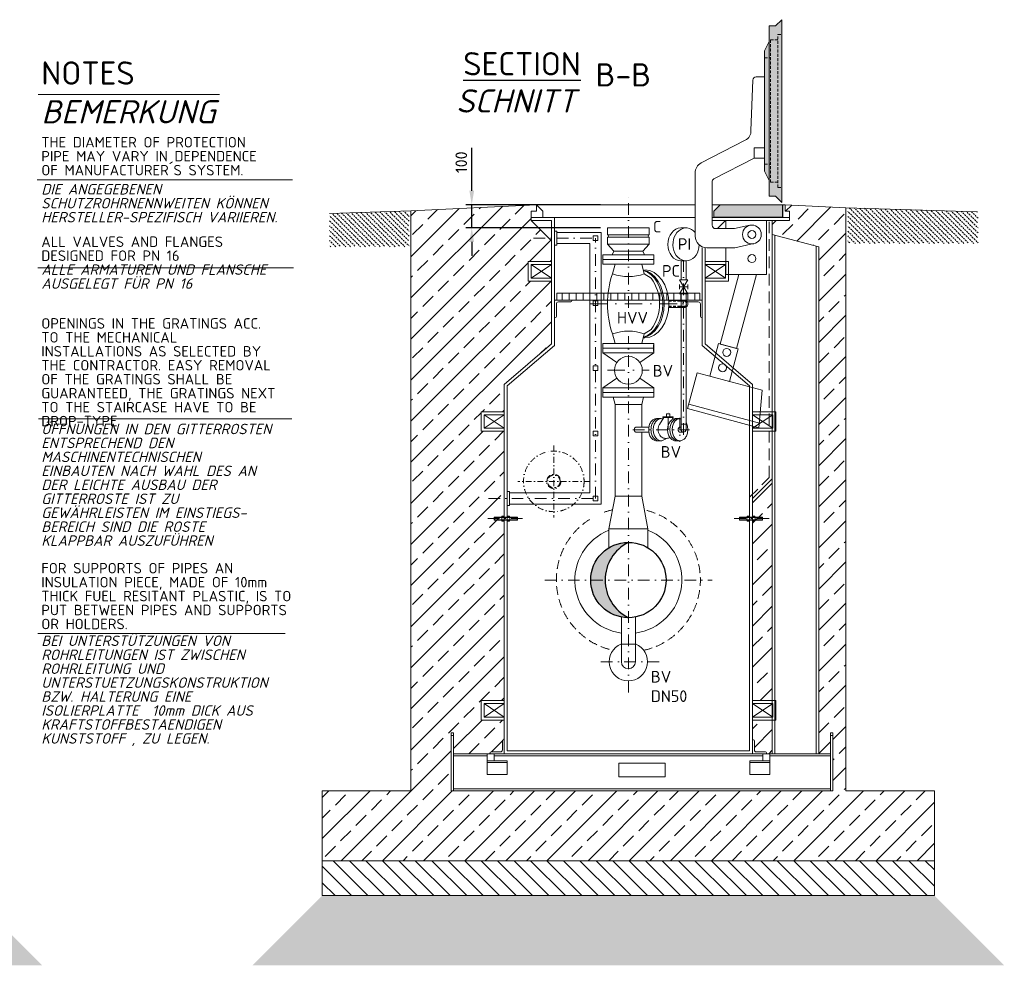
# Model space of a CAD drawing. Header units: millimetres. Extents: x -56583 to 53689, y -12797 to -109.
# Tile 13 of 14: x 36139 to 40371, y -9316 to -5250. Entities that reach past the tile are written whole.
import ezdxf

# ---------------------------------------------------------------- set-up
doc = ezdxf.new("R2010")
doc.units = ezdxf.units.MM
for name, pattern in [('HIDDEN', [0.375, 0.25, -0.125]), ('STRICHPUNKT2', [0.5, 0.25, -0.125, 0, -0.125]), ('VERDECKT2', [0.1875, 0.125, -0.0625])]:
    doc.linetypes.add(name, pattern=pattern)
for name, color, linetype, lineweight in [('Legende', 7, 'Continuous', 18), ('P------T7', 7, 'Continuous', 18), ('P-BS----Bem', 7, 'Continuous', 18), ('P-DERDUNG', 7, 'Continuous', 18), ('P-MS020', 7, 'Continuous', 30), ('P-MS025', 7, 'Continuous', 30), ('P-MS100', 7, 'Continuous', 35), ('P-MS250', 190, 'Continuous', 35), ('P-SSLEIX', 7, 'STRICHPUNKT2', 18)]:
    doc.layers.add(name, color=color, linetype=linetype, lineweight=lineweight)
doc.styles.get("Standard").update_dxf_attribs({"font": 'isocpeur.ttf'})
doc.dimstyles.new('Kopie von ISO-25', dxfattribs={"dimscale": 20, "dimtxt": 2.5, "dimasz": 3, "dimexe": 1.25, "dimexo": 0.625, "dimgap": 1, "dimtad": 1, "dimtxsty": 'Standard', "dimcen": 2.5, "dimadec": 0, "dimazin": 0, "dimtfac": 1, "dimtmove": 0, "dimatfit": 1, "dimfxl": 0, "dimarcsym": 0})
pattern_1 = [(45, (39331.08, -7814.95), (-88.388, 88.388), []), (45, (39419.47, -7814.95), (-88.388, 88.388), [62.5, -31.25])]

# ---------------------------------------------------------------- blocks, each defined once
blk = doc.blocks.new('*D12')
at = {"layer": 'Defpoints', "color": 0, "transparency": 16777216}
for p in [(38081.9, -6045.3), (38755.1, -6045.3), (38755.1, -6145.3)]:
    blk.add_point(p, dxfattribs=at)
at = {"layer": 'P-BS----Bem', "color": 0, "lineweight": -2, "transparency": 16777216}
for p, q in [((38081.9, -5985.3), (38081.9, -5800.3)), ((38635.1, -6045.3), (38056.9, -6045.3)), ((38081.9, -6145.3), (38081.9, -6045.3)), ((38635.1, -6145.3), (38056.9, -6145.3)), ((38081.9, -6205.3), (38081.9, -6265.3))]:
    blk.add_line(p, q, dxfattribs=at)
at = {"layer": 'P-BS----Bem', "color": 0, "transparency": 16777216}
for points in [[(38071.9, -5985.3), (38091.9, -5985.3), (38081.9, -6045.3)], [(38071.9, -6205.3), (38091.9, -6205.3), (38081.9, -6145.3)]]:
    blk.add_solid(points, dxfattribs=at)
at = {"layer": 'P-BS----Bem', "color": 0, "transparency": 16777216, "insert": (38036.9, -5862.8), "char_height": 50, "attachment_point": 5, "rotation": 90}
blk.add_mtext('100', dxfattribs=at)

msp = doc.modelspace()

# ---------------------------------------------------------------- hatches: boundary and pattern name
at = {"lineweight": 0}
h = msp.add_hatch(color=253, dxfattribs=at)
h.dxf.hatch_style = 1
h.paths.add_polyline_path([(39414.091, -5249.578), (39387.591, -5276.078), (39360.091, -5276.078), (39360.091, -6008.863), (39387.591, -6008.863), (39414.091, -6035.363)])
h = msp.add_hatch(color=253, dxfattribs=at)
h.dxf.hatch_style = 1
h.paths.add_polyline_path([(39360.091, -5343.97), (39340.091, -5383.97), (39340.091, -5900.97), (39360.091, -5940.97)])
at = {"lineweight": 9}
h = msp.add_hatch(dxfattribs=at)
h.set_pattern_fill('ANSI33', color=256, scale=500)
h.set_pattern_definition([(45, (38755.08, -7455.76), (-88.388, 88.388), []), (45, (38843.47, -7455.76), (-88.388, 88.388), [62.5, -31.25])])
h.paths.add_polyline_path([(38221.577, -7019.661), (38121.777, -7019.661), (38121.777, -6935.761), (38221.577, -6935.761), (38221.577, -6818.282), (38424.577, -6644.282), (38424.577, -6373.761), (38324.777, -6373.761), (38324.777, -6289.861), (38424.577, -6289.861), (38424.577, -6200.061), (38337.777, -6113.261), (38337.777, -6100.261), (38337.777, -6072.761), (38360.185, -6072.761), (38360.185, -6045.261), (37820.277, -6072.261), (37820.277, -8566.261), (37439.277, -8566.261), (37439.277, -8866.261), (40070.877, -8866.261), (40070.877, -8566.261), (39689.877, -8566.261), (39689.877, -6058.339), (39428.377, -6045.261), (39428.377, -6072.761), (39447.377, -6072.761), (39447.377, -6100.261), (39447.377, -6113.261), (39373.577, -6113.261), (39373.577, -6173.261), (39573.577, -6226.851), (39573.577, -8406.261), (39623.577, -8406.261), (39623.577, -8316.261), (39633.577, -8316.261), (39633.577, -8566.261), (39623.577, -8566.261), (38003.577, -8566.261), (37993.577, -8566.261), (37993.577, -8316.261), (38003.577, -8316.261), (38003.577, -8406.261), (38161.577, -8406.261), (38161.577, -8402.261, -0.41421356), (38165.577, -8398.261), (38205.577, -8398.261, 0.41421356), (38213.577, -8390.261), (38213.577, -8350.261, -0.41421356), (38217.577, -8346.261), (38221.577, -8346.261), (38221.577, -8261.561), (38121.777, -8261.561), (38121.777, -8177.661), (38221.577, -8177.661), (38221.577, -7300.673), (38210.804, -7300.673), (38210.804, -7296.261), (38178.077, -7296.261), (38178.077, -7284.261), (38210.804, -7284.261), (38210.804, -7279.849), (38221.577, -7279.849)])
at = {"lineweight": 0}
h = msp.add_hatch(color=253, dxfattribs=at)
h.dxf.hatch_style = 1
h.paths.add_polyline_path([(39417.377, -6099.261), (39122.469, -6099.261), (39122.469, -6072.761), (39149.969, -6045.261), (39417.377, -6045.261)])
at = {"lineweight": 13}
h = msp.add_hatch(dxfattribs=at)
h.set_pattern_fill('BETON_UNBEWEHRT', color=256, scale=60, angle=90, pattern_type=2)
h.set_pattern_definition([(135, (40974.006, -6138.745), (-10.6066, -10.6066), [7.5, -3.75])])
h.paths.add_polyline_path([(37470.578, -6083.235), (37470.578, -6226.19), (37812.277, -6226.19), (37812.277, -6072.512)])
h = msp.add_hatch(dxfattribs=at)
h.set_pattern_fill('BETON_UNBEWEHRT', color=256, scale=60, angle=90, pattern_type=2)
h.set_pattern_definition([(135, (40110.006, -6124.822), (-10.6066, -10.6066), [7.5, -3.75])])
h.paths.add_polyline_path([(40257.877, -6086.267), (40256.277, -6086.267), (40256.277, -6076.112), (39697.877, -6058.59), (39697.877, -6212.267), (40257.877, -6212.267), (40257.877, -6131.267)])
at = {"lineweight": 9}
h = msp.add_hatch(dxfattribs=at)
h.set_pattern_fill('ANSI33', color=256, scale=500)
h.set_pattern_definition(pattern_1)
h.paths.add_polyline_path([(39373.577, -7223.646), (39288.577, -7308.646), (39288.577, -8177.661), (39373.577, -8177.661)])
h = msp.add_hatch(color=256)
h.dxf.hatch_style = 1
h.paths.add_polyline_path([(38755.077, -7497.311, 0.41421356), (38593.127, -7659.261), (38654.955, -7659.261, -0.28415541)])
h = msp.add_hatch(color=256)
h.dxf.hatch_style = 1
h.paths.add_polyline_path([(38654.955, -7659.261), (38593.127, -7659.261, 0.41421356), (38755.077, -7821.211, -0.28415541)])
h = msp.add_hatch(dxfattribs=at)
h.set_pattern_fill('ANSI33', color=256, scale=500)
h.set_pattern_definition(pattern_1)
h.paths.add_polyline_path([(39373.577, -8261.561), (39288.577, -8261.561), (39288.577, -8346.261), (39292.577, -8346.261, -0.41421356), (39296.577, -8350.261), (39296.577, -8390.261, 0.41421356), (39304.577, -8398.261), (39344.577, -8398.261, -0.41421356), (39348.577, -8402.261), (39348.577, -8406.261), (39373.577, -8406.261)])
h = msp.add_hatch(dxfattribs=at)
h.set_pattern_fill('ANSI31', color=256, scale=400, angle=90)
h.set_pattern_definition([(135, (39187.077, -8941.26), (-35.3553, -35.3553), [])])
h.paths.add_polyline_path([(37439.277, -8866.261), (40070.877, -8866.261), (40070.877, -9016.261), (37439.277, -9016.261)])
h = msp.add_hatch(dxfattribs=at)
h.set_pattern_fill('GRAVEL', color=256, scale=50)
h.set_pattern_definition([(228.01279, (34224.1095, -9116.2613), (-400, -450), [6.7268, -665.9544]), (184.96974, (34219.6095, -9121.2613), (600, 50), [11.5434, -1142.7962]), (132.51045, (34208.1095, -9122.2613), (500, -550), [8.1394, -805.8016]), (267.27369, (34188.6095, -9134.7613), (50, 1000), [10.5119, -1040.6779]), (292.83365, (34188.1095, -9145.2613), (-250, 600), [10.30775, -1020.46866]), (357.27369, (34192.1095, -9154.7613), (-1000, 50), [10.5119, -1040.6779]), (37.69424, (34202.6095, -9155.2613), (-650, -500), [13.90145, -1376.2424]), (72.25533, (34213.6095, -9146.7613), (350, 1100), [13.1244, -1299.3161]), (121.42957, (34217.6095, -9134.2613), (-400, 650), [10.5475, -1044.20366]), (175.23636, (34212.1095, -9125.2613), (550, -50), [12.0416, -590.0381]), (222.39744, (34200.1095, -9124.2613), (-600, -550), [15.5724, -1541.66875]), (138.81407, (34238.1095, -9135.2613), (-350, 300), [5.31505, -526.1922]), (171.46923, (34234.1095, -9131.7613), (650, -100), [10.11185, -1001.0756]), (225, (34224.11, -9130.26), (-6e-15, -50), [7.071, -63.6396]), (203.1986, (34220.6095, -9124.261), (250, 100), [3.8079, -376.9808]), (291.8014, (34217.1095, -9125.761), (-50, 150), [5.3851, -263.8731]), (30.96376, (34219.1095, -9130.761), (150, 100), [8.7464, -282.8011]), (161.56505, (34226.61, -9126.261), (100, -50), [6.3245, -151.7893]), (16.38954, (34188.1095, -9125.7613), (500, 150), [8.86, -877.14226]), (70.34618, (34196.6095, -9123.2613), (-200, -550), [7.43305, -735.8704]), (293.1986, (34226.6095, -9116.261), (-100, 250), [7.6158, -373.1729]), (343.61046, (34229.6095, -9123.2613), (-500, 150), [8.86, -877.14226]), (339.44395, (34188.1095, -9156.761), (-250, 100), [8.544, -418.6562]), (294.77514, (34196.1095, -9159.7613), (-250, 550), [7.1589, -708.73215]), (66.8014, (34227.1095, -9166.261), (100, 250), [7.6158, -373.1729]), (17.35402, (34230.1095, -9159.2613), (-650, -200), [8.38155, -829.7712]), (69.44395, (34202.6095, -9166.261), (-100, -250), [4.272, -422.9282]), (101.30993, (34224.11, -9166.261), (-50, 200), [2.5495, -252.4015]), (165.96376, (34223.61, -9163.761), (150, -50), [10.3078, -195.8475]), (186.009, (34213.6095, -9161.2613), (500, 50), [9.5525, -945.69616]), (303.6901, (34219.11, -9135.261), (-50, 100), [7.2111, -173.0665]), (353.15723, (34223.1095, -9141.2613), (850, -100), [12.5897, -1246.3781]), (60.9454, (34235.6095, -9142.7613), (-200, -350), [5.1478, -509.6337]), (90, (34238.11, -9138.26), (-50, 50), [3, -47]), (120.25644, (34212.6095, -9159.7613), (200, -350), [6.9462, -687.676]), (48.01279, (34209.1095, -9153.7613), (400, 450), [13.4536, -659.2276]), (0, (34218.11, -9143.76), (50, 50), [13, -37]), (325.30485, (34231.1095, -9143.7613), (500, -350), [7.9057, -782.6637]), (254.0546, (34237.6095, -9148.261), (-50, -200), [7.2801, -356.7254]), (207.64598, (34235.6095, -9155.2613), (-950, -500), [11.85325, -1173.4737]), (175.42608, (34225.1095, -9160.7613), (-650, 50), [12.53995, -1241.4537])])
h.paths.add_polyline_path([(35935.91, -9016.261), (32440.31, -9016.261), (32140.31, -9316.261), (36235.91, -9316.261)])
h = msp.add_hatch(dxfattribs=at)
h.set_pattern_fill('GRAVEL', color=256, scale=50)
h.set_pattern_definition([(228.0128, (38791.077, -9116.2613), (-400, -450), [6.7268, -665.9544]), (184.96974, (38786.577, -9121.2613), (600, 50), [11.5434, -1142.7962]), (132.51045, (38775.077, -9122.2613), (500, -550), [8.1394, -805.8016]), (267.27369, (38755.577, -9134.7613), (50, 1000), [10.5119, -1040.6779]), (292.83365, (38755.077, -9145.2613), (-250, 600), [10.30775, -1020.4687]), (357.27369, (38759.077, -9154.7613), (-1000, 50), [10.5119, -1040.6779]), (37.69424, (38769.5771, -9155.2613), (-650, -500), [13.90145, -1376.2424]), (72.25533, (38780.5771, -9146.7613), (350, 1100), [13.1244, -1299.3161]), (121.42957, (38784.577, -9134.2613), (-400, 650), [10.5475, -1044.2037]), (175.23636, (38779.077, -9125.2613), (550, -50), [12.0416, -590.0381]), (222.39744, (38767.0771, -9124.2613), (-600, -550), [15.5724, -1541.66875]), (138.81407, (38805.077, -9135.2613), (-350, 300), [5.315, -526.1922]), (171.46923, (38801.077, -9131.7613), (650, -100), [10.11185, -1001.0756]), (225, (38791.077, -9130.26), (-6e-15, -50), [7.071, -63.6396]), (203.1986, (38787.577, -9124.261), (250, 100), [3.8079, -376.9808]), (291.8014, (38784.077, -9125.761), (-50, 150), [5.3851, -263.8731]), (30.96376, (38786.077, -9130.761), (150, 100), [8.7464, -282.8011]), (161.565, (38793.577, -9126.261), (100, -50), [6.3245, -151.7893]), (16.38954, (38755.077, -9125.7613), (500, 150), [8.86, -877.1423]), (70.34618, (38763.577, -9123.2613), (-200, -550), [7.433, -735.8704]), (293.1986, (38793.577, -9116.261), (-100, 250), [7.6158, -373.1729]), (343.61046, (38796.577, -9123.2613), (-500, 150), [8.86, -877.1423]), (339.44395, (38755.077, -9156.761), (-250, 100), [8.544, -418.6562]), (294.77514, (38763.077, -9159.7613), (-250, 550), [7.1589, -708.7322]), (66.8014, (38794.077, -9166.261), (100, 250), [7.6158, -373.1729]), (17.35402, (38797.077, -9159.2613), (-650, -200), [8.38155, -829.7712]), (69.44395, (38769.577, -9166.261), (-100, -250), [4.272, -422.9282]), (101.3099, (38791.077, -9166.261), (-50, 200), [2.5495, -252.4015]), (165.96376, (38790.577, -9163.761), (150, -50), [10.3078, -195.8475]), (186.009, (38780.577, -9161.2613), (500, 50), [9.5525, -945.6962]), (303.6901, (38786.077, -9135.261), (-50, 100), [7.2111, -173.0665]), (353.15723, (38790.0771, -9141.2613), (850, -100), [12.5897, -1246.3781]), (60.9454, (38802.577, -9142.7613), (-200, -350), [5.1478, -509.6337]), (90, (38805.077, -9138.26), (-50, 50), [3, -47]), (120.25644, (38779.577, -9159.7613), (200, -350), [6.9462, -687.676]), (48.0128, (38776.077, -9153.7613), (400, 450), [13.4536, -659.2276]), (0, (38785.077, -9143.76), (50, 50), [13, -37]), (325.30485, (38798.077, -9143.7613), (500, -350), [7.9057, -782.6637]), (254.0546, (38804.577, -9148.261), (-50, -200), [7.2801, -356.7254]), (207.64598, (38802.5771, -9155.2613), (-950, -500), [11.85325, -1173.4737]), (175.42608, (38792.0771, -9160.7613), (-650, 50), [12.53995, -1241.4537])])
h.paths.add_polyline_path([(40070.877, -9016.261), (37439.277, -9016.261), (37139.277, -9316.261), (40370.877, -9316.261)])

# ---------------------------------------------------------------- linework, layer by layer
at = {"color": 1, "lineweight": 0}
msp.add_line((39359.091, -5324.97), (39360.091, -5324.97), dxfattribs=at)
at = {"linetype": 'HIDDEN', "lineweight": 0, "ltscale": 50}
for p, q in [((39397.781, -5971.51), (39397.781, -5313.43)), ((39397.781, -5313.43), (39414.091, -5313.43)), ((39365.791, -5948.66), (39365.791, -5336.28)), ((39365.791, -5336.28), (39397.781, -5336.28)), ((39340.091, -5413.97), (39365.791, -5413.97)), ((39340.091, -5870.97), (39365.791, -5870.97)), ((39365.791, -5948.66), (39397.781, -5948.66)), ((39397.781, -5971.51), (39414.091, -5971.51))]:
    msp.add_line(p, q, dxfattribs=at)
at = {"lineweight": 0}
for p, q in [((39360.091, -5343.97), (39360.091, -5940.97)), ((38360.185, -6045.261), (37820.277, -6072.261)), ((38360.185, -6045.261), (38387.685, -6072.761)), ((38360.185, -6045.261), (38360.185, -6072.761)), ((38360.185, -6045.261), (39042.341, -6045.261)), ((39115.23, -6045.261), (39149.969, -6045.261)), ((39418.377, -6045.261), (39418.377, -6100.261)), ((39418.377, -6045.261), (39428.377, -6045.261)), ((39428.377, -6045.261), (39428.377, -6072.761)), ((39428.377, -6045.261), (39689.877, -6058.339)), ((37470.578, -6083.235), (37820.277, -6072.261)), ((37820.277, -6072.261), (37820.277, -8566.261)), ((38360.185, -6072.761), (38337.777, -6072.761)), ((38337.777, -6072.761), (38337.777, -6100.261)), ((38387.685, -6072.761), (38387.685, -6100.261)), ((39428.377, -6072.761), (39447.377, -6072.761)), ((39447.377, -6072.761), (39447.377, -6100.261)), ((39689.877, -6058.339), (39689.877, -8566.261)), ((40256.277, -6076.112), (39689.877, -6058.339)), ((38337.777, -6113.261), (38337.777, -6100.261)), ((38337.777, -6100.261), (38437.577, -6100.261)), ((38424.577, -6113.261), (38337.777, -6113.261)), ((38337.777, -6113.261), (38424.577, -6200.061)), ((38424.577, -6644.282), (38424.577, -6113.261)), ((38437.577, -6100.261), (39042.341, -6100.261)), ((38437.577, -6650.261), (38437.577, -6100.261)), ((39447.377, -6100.261), (39115.23, -6100.261)), ((39115.23, -6113.261), (39447.377, -6113.261)), ((39373.577, -7223.646), (39373.577, -6113.261)), ((39447.377, -6113.261), (39447.377, -6100.261)), ((38447.577, -6164.436), (38637.577, -6164.436)), ((38637.577, -7332.736), (38637.577, -6164.436)), ((38665.077, -6145.261), (38845.077, -6145.261)), ((38665.077, -6175.261), (38665.077, -6145.261)), ((38665.077, -6175.261), (38845.077, -6175.261)), ((38845.077, -6175.261), (38845.077, -6145.261)), ((38981.206, -6145.16), (39003.115, -6145.16)), ((39384.877, -6176.289), (39384.877, -8406.261)), ((38447.577, -6212.736), (38589.277, -6212.736)), ((38589.277, -6212.736), (38589.277, -7284.436)), ((38665.077, -6185.261), (38845.077, -6185.261)), ((38665.077, -6185.261), (38665.077, -6215.261)), ((38665.077, -6215.261), (38845.077, -6215.261)), ((38845.077, -6215.261), (38845.077, -6185.261)), ((38865.077, -6261.261), (38645.077, -6261.261)), ((38645.077, -6301.261), (38645.077, -6261.261)), ((38692.577, -6245.261), (38817.577, -6245.261)), ((38865.077, -6301.261), (38865.077, -6261.261)), ((39562.277, -8406.261), (39562.277, -6223.823)), ((38337.777, -6360.761), (38424.577, -6302.861)), ((38337.777, -6302.861), (38424.577, -6360.761)), ((38865.077, -6281.261), (38645.077, -6281.261)), ((38865.077, -6301.261), (38645.077, -6301.261)), ((38697.927, -6301.261), (38686.825, -6342.697)), ((38812.227, -6301.261), (38823.33, -6342.697)), ((39003.115, -6286.575), (38981.206, -6286.575)), ((38981.51, -6286.575), (38981.51, -6368.176)), ((39002.81, -6286.575), (39002.81, -6368.176)), ((38853.171, -6361.761), (38823.33, -6342.697)), ((38974.16, -6368.176), (39010.16, -6428.176)), ((38974.16, -6428.176), (39010.16, -6368.176)), ((38974.16, -6368.176), (39010.16, -6368.176)), ((38974.16, -6388.176), (38974.16, -6408.176)), ((39010.16, -6388.176), (39010.16, -6408.176)), ((38470.077, -6455.261), (38470.077, -6425.261)), ((38500.077, -6455.261), (38500.077, -6425.261)), ((38530.077, -6455.261), (38530.077, -6425.261)), ((38560.077, -6455.261), (38560.077, -6425.261)), ((38590.077, -6455.261), (38590.077, -6425.261)), ((38620.077, -6455.261), (38620.077, -6425.261)), ((38650.077, -6455.261), (38650.077, -6425.261)), ((38680.077, -6455.261), (38680.077, -6425.261)), ((38710.077, -6455.261), (38710.077, -6425.261)), ((38740.077, -6455.261), (38740.077, -6425.261)), ((38770.077, -6455.261), (38770.077, -6425.261)), ((38800.077, -6455.261), (38800.077, -6425.261)), ((38830.077, -6455.261), (38830.077, -6425.261)), ((38860.077, -6455.261), (38860.077, -6425.261)), ((38890.077, -6455.261), (38890.077, -6425.261)), ((38920.077, -6455.261), (38920.077, -6425.261)), ((38950.077, -6455.261), (38950.077, -6425.261)), ((38974.16, -6398.176), (39010.16, -6398.176)), ((38974.16, -6428.176), (39010.16, -6428.176)), ((38980.077, -6455.261), (38980.077, -6425.261)), ((38981.51, -6428.176), (38981.51, -7012.852)), ((39002.81, -6428.176), (39002.81, -7012.852)), ((39010.077, -6455.261), (39010.077, -6425.261)), ((39040.077, -6455.261), (39040.077, -6425.261)), ((38999.756, -6456.761), (38928.499, -6456.761)), ((38999.756, -6486.761), (38928.499, -6486.761)), ((38697.927, -6642.261), (38686.825, -6600.825)), ((38812.227, -6642.261), (38823.33, -6600.825)), ((38853.171, -6581.761), (38823.33, -6600.825)), ((38645.077, -6642.261), (38865.077, -6642.261)), ((38645.077, -6642.261), (38645.077, -6647.261)), ((38865.077, -6642.261), (38865.077, -6647.261)), ((38424.577, -6644.282), (38221.577, -6818.282)), ((38437.577, -6650.261), (38234.577, -6824.261)), ((38645.077, -6677.261), (38645.077, -6647.261)), ((38645.077, -6662.261), (38865.077, -6662.261)), ((38645.077, -6682.261), (38645.077, -6677.261)), ((38645.077, -6682.261), (38705.504, -6723.461)), ((38645.077, -6682.261), (38865.077, -6682.261)), ((38804.651, -6723.461), (38865.077, -6682.261)), ((38865.077, -6682.261), (38865.077, -6677.261)), ((38705.504, -6791.061), (38645.077, -6832.261)), ((38865.077, -6832.261), (38804.651, -6791.061)), ((38221.577, -6818.282), (38221.577, -8406.261)), ((38234.577, -6824.261), (38234.577, -8393.261)), ((38645.077, -6832.261), (38865.077, -6832.261)), ((38645.077, -6872.261), (38645.077, -6832.261)), ((38645.077, -6852.261), (38865.077, -6852.261)), ((38865.077, -6872.261), (38865.077, -6832.261)), ((38865.077, -6872.261), (38645.077, -6872.261)), ((38697.927, -6904.261), (38689.353, -6872.261)), ((38812.227, -6904.261), (38820.802, -6872.261)), ((38812.227, -6904.261), (38697.927, -6904.261)), ((39014.431, -6903.036), (39318.094, -6984.402)), ((38134.777, -7006.661), (38221.577, -6948.761)), ((38134.777, -6948.761), (38221.577, -7006.661)), ((38895.734, -6965.342), (38875.935, -6965.342)), ((38895.734, -6965.348), (38875.935, -6965.348)), ((38889.351, -6990.072), (38907.94, -6960.711)), ((38903.781, -6957.197), (38947.606, -6957.197)), ((38903.781, -6957.197), (38903.781, -6960.711)), ((38903.781, -6960.711), (38947.606, -6960.711)), ((38918.548, -6945.25), (38918.548, -6957.197)), ((38932.839, -6945.25), (38918.548, -6945.25)), ((38932.839, -6945.25), (38932.839, -6957.197)), ((38947.64, -6967.335), (38943.446, -6960.711)), ((38947.606, -6957.197), (38947.606, -6960.711)), ((38976.518, -6965.348), (38956.719, -6965.348)), ((38843.198, -7023.464), (38787.49, -7023.45)), ((38843.2, -7002.202), (38788.232, -7002.202)), ((38992.16, -7023.502), (38976.316, -7023.498)), ((38981.51, -7002.202), (38976.518, -7002.202)), ((39002.81, -6989.679), (38981.51, -6989.679)), ((38895.734, -7060.342), (38875.935, -7060.342)), ((38977.052, -7060.342), (38957.253, -7060.342)), ((39288.577, -7308.646), (39373.577, -7223.646)), ((38244.577, -7284.436), (38589.277, -7284.436)), ((39275.577, -8393.261), (39275.577, -7303.261)), ((39288.577, -8406.261), (39288.577, -7308.646)), ((38244.577, -7332.736), (38637.577, -7332.736)), ((38670.927, -7439.261), (38839.227, -7439.261)), ((38670.927, -7439.261), (38670.927, -7520.89)), ((38839.227, -7439.261), (38839.227, -7520.89)), ((38724.927, -7934.761), (38724.927, -7818.38)), ((38785.227, -7934.761), (38785.227, -7818.38)), ((38724.927, -7934.761), (38785.227, -7934.761)), ((38724.927, -8010.761), (38724.927, -7934.761)), ((38785.227, -7934.761), (38785.227, -8010.761)), ((38134.777, -8248.561), (38221.577, -8190.661)), ((38134.777, -8190.661), (38221.577, -8248.561)), ((39288.577, -8248.561), (39375.377, -8190.661)), ((39288.577, -8190.661), (39375.377, -8248.561)), ((37993.577, -8327.761), (38003.577, -8327.761)), ((39623.577, -8327.761), (39633.577, -8327.761)), ((38003.577, -8415.761), (38147.577, -8415.761)), ((38177.577, -8415.761), (39332.577, -8415.761)), ((38221.577, -8406.261), (39288.577, -8406.261)), ((38234.577, -8393.261), (39275.577, -8393.261)), ((39362.577, -8415.761), (39623.577, -8415.761)), ((38147.577, -8444.261), (38233.577, -8444.261)), ((39362.577, -8444.261), (39276.577, -8444.261)), ((37820.277, -8566.261), (37439.277, -8566.261)), ((37439.277, -8566.261), (37439.277, -8866.261)), ((38003.577, -8556.761), (39623.577, -8556.761)), ((39689.877, -8566.261), (40070.877, -8566.261)), ((40070.877, -8566.261), (40070.877, -8866.261)), ((37439.277, -8866.261), (40070.877, -8866.261))]:
    msp.add_line(p, q, dxfattribs=at)
at = {"color": 253, "lineweight": 0}
for p, q in [((39172.377, -6113.261), (39137.504, -6148.134)), ((39072.577, -6230.134), (39072.577, -6650.261)), ((39085.577, -6644.282), (39085.577, -6230.134)), ((39085.577, -6360.761), (39172.377, -6302.861)), ((39085.577, -6302.861), (39172.377, -6360.761)), ((39275.577, -6824.261), (39072.577, -6650.261)), ((39288.577, -6818.282), (39085.577, -6644.282)), ((39275.577, -6824.261), (39275.577, -7303.261)), ((39288.577, -6818.282), (39288.577, -7308.646)), ((39288.577, -7006.661), (39375.377, -6948.761)), ((39288.577, -6948.761), (39375.377, -7006.661))]:
    msp.add_line(p, q, dxfattribs=at)
at = {"linetype": 'HIDDEN', "lineweight": 0, "ltscale": 200}
for p, q in [((39360.577, -7218.261), (39360.577, -6113.261)), ((39275.577, -7303.261), (39360.577, -7218.261))]:
    msp.add_line(p, q, dxfattribs=at)
at = {"color": 3}
msp.add_line((38825.808, -6617.761), (38818.792, -6617.761), dxfattribs=at)
at = {"lineweight": 0}
for points in [[(39387.591, -6008.863), (39360.091, -6008.863), (39360.091, -5940.97), (39340.091, -5900.97), (39340.091, -5383.97), (39360.091, -5343.97), (39360.091, -5276.078), (39387.591, -5276.078), (39414.091, -5249.578), (39414.091, -6035.363)], [(39340.091, -5845.499), (39296.282, -5845.499), (39296.282, -5799.983), (39340.091, -5799.983)], [(39417.377, -6099.261), (39122.469, -6099.261), (39122.469, -6072.761), (39149.969, -6045.261), (39417.377, -6045.261)], [(38447.577, -6158.586), (38437.577, -6158.586), (38437.577, -6218.586), (38447.577, -6218.586)], [(38603.429, -6178.587), (38623.426, -6178.587), (38623.426, -6198.584), (38603.429, -6198.584)], [(39373.577, -8406.261), (39573.577, -8406.261), (39573.577, -6226.851), (39373.577, -6173.261)], [(38337.777, -6302.861), (38424.577, -6302.861), (38424.577, -6360.761), (38337.777, -6360.761)], [(38447.577, -6455.261), (39062.577, -6455.261), (39062.577, -6425.261), (38447.577, -6425.261)], [(38603.429, -6458.587), (38623.426, -6458.587), (38623.426, -6478.584), (38603.429, -6478.584)], [(39189.529, -6805.015), (39105.493, -6782.497), (39143.022, -6642.438), (39227.058, -6664.956)], [(38603.429, -6738.587), (38623.426, -6738.587), (38623.426, -6758.584), (38603.429, -6758.584)], [(39009.255, -6922.355), (39316.419, -7004.659), (39329.819, -6842.605), (39050.666, -6767.807)], [(38134.777, -6948.761), (38221.577, -6948.761), (38221.577, -7006.661), (38134.777, -7006.661)], [(38603.429, -7018.587), (38623.426, -7018.587), (38623.426, -7038.584), (38603.429, -7038.584)], [(38244.577, -7338.586), (38234.577, -7338.586), (38234.577, -7278.586), (38244.577, -7278.586)], [(38603.429, -7298.587), (38623.426, -7298.587), (38623.426, -7318.584), (38603.429, -7318.584)], [(38670.927, -7439.261), (38697.927, -7299.261), (38812.227, -7299.261), (38839.227, -7439.261)], [(38134.777, -8190.661), (38221.577, -8190.661), (38221.577, -8248.561), (38134.777, -8248.561)], [(39375.377, -8190.661), (39288.577, -8190.661), (39288.577, -8248.561), (39375.377, -8248.561)], [(37993.577, -8566.261), (38003.577, -8566.261), (38003.577, -8316.261), (37993.577, -8316.261)], [(39633.577, -8566.261), (39623.577, -8566.261), (39623.577, -8316.261), (39633.577, -8316.261)], [(38003.577, -8566.261), (39623.577, -8566.261), (39623.577, -8406.261), (38003.577, -8406.261)], [(38177.577, -8406.261), (38147.577, -8406.261), (38147.577, -8436.261), (38177.577, -8436.261)], [(39332.577, -8406.261), (39362.577, -8406.261), (39362.577, -8436.261), (39332.577, -8436.261)], [(38147.577, -8496.261), (38233.577, -8496.261), (38233.577, -8436.261), (38147.577, -8436.261)], [(38713.577, -8446.261), (38913.577, -8446.261), (38913.577, -8506.261), (38713.577, -8506.261)], [(39362.577, -8496.261), (39276.577, -8496.261), (39276.577, -8436.261), (39362.577, -8436.261)], [(37439.277, -8866.261), (40070.877, -8866.261), (40070.877, -9016.261), (37439.277, -9016.261)]]:
    msp.add_lwpolyline(points, close=True, dxfattribs=at)
for points in [[(39340.091, -5820.206), (39340.091, -5495.234), (39304.573, -5495.234, 0.34121994), (39289.582, -5509.708), (39281.977, -5726.17, -0.31609315), (39257.007, -5767.715), (39067.341, -5865.672, 0.26794919), (39042.341, -5908.974), (39042.341, -6180.134, 0.41421356), (39092.341, -6230.134), (39212.331, -6230.134), (39294.315, -6212.802)], [(39277.644, -6133.944), (39210.521, -6148.134), (39130.23, -6148.134, -0.41421356), (39115.23, -6133.134), (39115.23, -5947.143, -0.26794919), (39122.73, -5934.152), (39296.282, -5845.499)], [(38875.935, -6965.342, 0.06866224), (38869.383, -6966.254, 0.06400849), (38863.082, -6968.957, 0.05686055), (38857.275, -6973.347, 0.04959469), (38852.185, -6979.254, 0.04355112), (38848.008, -6986.452, 0.03913513), (38844.905, -6994.664, 0.036313), (38842.993, -7003.575, 0.03494805), (38842.348, -7012.842, 0.03494805), (38842.993, -7022.108, 0.036313), (38844.905, -7031.019, 0.03913513), (38848.008, -7039.231, 0.04355112), (38852.185, -7046.429, 0.04959469), (38857.275, -7052.336, 0.05686055), (38863.082, -7056.726, 0.06400849), (38869.383, -7059.429, 0.06866224), (38875.935, -7060.342, 0.06866224)], [(38885.835, -6965.342, 0.06866224), (38879.282, -6966.254, 0.06400849), (38872.981, -6968.957, 0.05686055), (38867.175, -6973.347, 0.04959469), (38862.085, -6979.254, 0.04355112), (38857.908, -6986.452, 0.03913513), (38854.804, -6994.664, 0.036313), (38852.893, -7003.575, 0.03494805), (38852.247, -7012.842, 0.03494805), (38852.893, -7022.108, 0.036313), (38854.804, -7031.019, 0.03913513), (38857.908, -7039.231, 0.04355112), (38862.085, -7046.429, 0.04959469), (38867.175, -7052.336, 0.05686055), (38872.981, -7056.726, 0.06400849), (38879.282, -7059.429, 0.06866224), (38885.835, -7060.342, 0.06866224)], [(38916.608, -7050.055, -0.02609998), (38913.78, -7052.903, -0.05707538), (38907.969, -7057.078, -0.06395348), (38901.697, -7059.587, -0.06816938), (38895.201, -7060.336, -0.06776384), (38888.724, -7059.296, -0.06294303), (38882.512, -7056.506, -0.0558697), (38876.798, -7052.072, -0.04878707), (38871.796, -7046.161, -0.04292611), (38867.696, -7038.995, -0.03864822), (38864.652, -7030.845, -0.03591343), (38862.779, -7022.016, -0.03458998), (38862.147, -7012.842, -0.03458998), (38862.779, -7003.667, -0.03591343), (38864.652, -6994.838, -0.03864822), (38867.696, -6986.688, -0.04292611), (38871.796, -6979.522, -0.04878707), (38876.798, -6973.611, -0.0558697), (38882.512, -6969.177, -0.06294303), (38888.724, -6966.388, -0.06776384), (38895.201, -6965.348, -0.06816938), (38901.697, -6966.096, -0.0234018), (38904.067, -6966.828, -0.0234018)], [(38957.253, -6965.342, 0.06866224), (38950.7, -6966.254, 0.06400849), (38944.399, -6968.957, 0.05686055), (38938.593, -6973.347, 0.04959469), (38933.503, -6979.254, 0.04355112), (38929.326, -6986.452, 0.03913513), (38926.222, -6994.664, 0.036313), (38924.311, -7003.575, 0.03494805), (38923.665, -7012.842, 0.03494805), (38924.311, -7022.108, 0.036313), (38926.222, -7031.019, 0.03913513), (38929.326, -7039.231, 0.04355112), (38933.503, -7046.429, 0.04959469), (38938.593, -7052.336, 0.05686055), (38944.399, -7056.726, 0.06400849), (38950.7, -7059.429, 0.06866224), (38957.253, -7060.342, 0.06866224)], [(38967.152, -6965.342, 0.06866224), (38960.6, -6966.254, 0.06400849), (38954.299, -6968.957, 0.05686055), (38948.492, -6973.347, 0.04959469), (38943.402, -6979.254, 0.04355112), (38939.225, -6986.452, 0.03913513), (38936.121, -6994.664, 0.036313), (38934.21, -7003.575, 0.03494805), (38933.565, -7012.842, 0.03494805), (38934.21, -7022.108, 0.036313), (38936.121, -7031.019, 0.03913513), (38939.225, -7039.231, 0.04355112), (38943.402, -7046.429, 0.04959469), (38948.492, -7052.336, 0.05686055), (38954.299, -7056.726, 0.06400849), (38960.6, -7059.429, 0.06866224), (38967.152, -7060.342, 0.06866224)], [(39010.573, -7012.852, -0.07947921), (39007.713, -7032.232, -0.03923867), (39004.488, -7040.242, -0.04377831), (39000.229, -7047.22, -0.04988072), (38995.097, -7052.903, -0.05707538), (38989.286, -7057.078, -0.06395348), (38983.014, -7059.587, -0.06816938), (38976.518, -7060.336, -0.06776384), (38970.042, -7059.296, -0.06294303), (38963.829, -7056.506, -0.0558697), (38958.115, -7052.072, -0.04878707), (38953.114, -7046.161, -0.04292611), (38949.014, -7038.995, -0.03864822), (38945.97, -7030.845, -0.03591343), (38944.096, -7022.016, -0.03458998), (38943.464, -7012.842, -0.03458998), (38944.096, -7003.667, -0.03591343), (38945.97, -6994.838, -0.03864822), (38949.014, -6986.688, -0.04292611), (38953.114, -6979.522, -0.04878707), (38958.115, -6973.611, -0.0558697), (38963.829, -6969.177, -0.06294303), (38970.042, -6966.388, -0.06776384), (38976.518, -6965.348, -0.05212056), (38981.51, -6965.762, -0.05212056)], [(39002.81, -6982.356, -0.01877487), (39004.488, -6985.441, -0.03923867), (39007.713, -6993.451, -0.07956059), (39010.573, -7012.852)], [(38788.232, -7002.202, 0.06866286), (38786.763, -7002.406, 0.0640089), (38785.35, -7003.012, 0.0568607), (38784.048, -7003.996, 0.04959462), (38782.907, -7005.321, 0.04355092), (38781.97, -7006.935, 0.03913485), (38781.274, -7008.776, 0.03631269), (38780.846, -7010.774, 0.03494773), (38780.701, -7012.852, 0.03494773), (38780.846, -7014.929, 0.03631269), (38781.274, -7016.927, 0.03913485), (38781.97, -7018.768, 0.04355092), (38782.907, -7020.382, 0.04959462), (38784.048, -7021.707, 0.0568607), (38785.35, -7022.691, 0.0640089), (38786.763, -7023.297, 0.06866286), (38788.232, -7023.502, 0.06866286)], [(38889.55, -6989.757, 0.14890878), (38882.863, -7012.842)], [(38902.918, -7047.516, -0.14379987), (38890.061, -7036.713, -0.15474929), (38882.863, -7012.842)], [(38976.518, -7002.202, 0.06866286), (38975.049, -7002.406, 0.0640089), (38973.636, -7003.012, 0.0568607), (38972.334, -7003.996, 0.04959462), (38971.193, -7005.321, 0.04355092), (38970.257, -7006.935, 0.03913485), (38969.561, -7008.776, 0.03631269), (38969.132, -7010.774, 0.03494773), (38968.987, -7012.852, 0.03494773), (38969.132, -7014.929, 0.03631269), (38969.561, -7016.927, 0.03913485), (38970.257, -7018.768, 0.04355092), (38971.193, -7020.382, 0.04959462), (38972.334, -7021.707, 0.0568607), (38973.636, -7022.691, 0.0640089), (38975.049, -7023.297, 0.06866286), (38976.518, -7023.502, 0.06866286)]]:
    msp.add_lwpolyline(points, format="xyb", dxfattribs=at)
for points in [[(39174.576, -6230.134), (39174.576, -6344.761), (39348.576, -6344.761), (39348.576, -6113.261), (39174.576, -6113.261), (39174.576, -6148.134)], [(38665.077, -6215.261), (38692.577, -6245.261), (38685.077, -6261.261)], [(38845.077, -6215.261), (38817.577, -6245.261), (38825.077, -6261.261)], [(38424.577, -6289.861), (38324.777, -6289.861), (38324.777, -6373.761), (38424.577, -6373.761)], [(39305.089, -6344.761), (39219.813, -6663.014), (39150.267, -6644.379), (39230.549, -6344.761)], [(38221.577, -6935.761), (38121.777, -6935.761), (38121.777, -7019.661), (38221.577, -7019.661)], [(38812.227, -7002.202), (38812.227, -6904.261), (38697.927, -6904.261), (38697.927, -7299.261), (38812.227, -7299.261), (38812.227, -7023.456)], [(38221.577, -8177.661), (38121.777, -8177.661), (38121.777, -8261.561), (38221.577, -8261.561)], [(39288.577, -8177.661), (39388.377, -8177.661), (39388.377, -8261.561), (39288.577, -8261.561)]]:
    msp.add_lwpolyline(points, dxfattribs=at)
at = {"color": 253, "lineweight": 0}
for points in [[(39085.577, -6289.861), (39185.377, -6289.861), (39185.377, -6373.761), (39085.577, -6373.761)], [(39288.577, -6935.761), (39388.377, -6935.761), (39388.377, -7019.661), (39288.577, -7019.661)]]:
    msp.add_lwpolyline(points, dxfattribs=at)
for points in [[(39172.377, -6302.861), (39085.577, -6302.861), (39085.577, -6360.761), (39172.377, -6360.761)], [(39375.377, -6948.761), (39288.577, -6948.761), (39288.577, -7006.661), (39375.377, -7006.661)]]:
    msp.add_lwpolyline(points, close=True, dxfattribs=at)
at = {"lineweight": 0}
for points in [[(38454.577, -6463.261), (38508.077, -6463.261, 0.41421356), (38512.577, -6458.761), (38512.577, -6455.261), (38437.577, -6455.261), (38437.577, -6455.261), (38437.577, -6455.261), (38437.577, -6530.261), (38441.077, -6530.261, 0.41421356), (38445.577, -6525.761), (38445.577, -6472.261, -0.41421356)], [(39055.577, -6463.261), (39002.077, -6463.261, -0.41421356), (38997.577, -6458.761), (38997.577, -6455.261), (39072.577, -6455.261), (39072.577, -6455.261), (39072.577, -6455.261), (39072.577, -6530.261), (39069.077, -6530.261, -0.41421356), (39064.577, -6525.761), (39064.577, -6472.261, 0.41421356)], [(38221.577, -8346.261), (38221.577, -8406.261), (38161.577, -8406.261), (38161.577, -8402.261, -0.41421356), (38165.577, -8398.261), (38205.577, -8398.261, 0.41421356), (38213.577, -8390.261), (38213.577, -8350.261, -0.41421356), (38217.577, -8346.261)], [(39288.577, -8346.261), (39288.577, -8406.261), (39348.577, -8406.261), (39348.577, -8402.261, 0.41421356), (39344.577, -8398.261), (39304.577, -8398.261, -0.41421356), (39296.577, -8390.261), (39296.577, -8350.261, 0.41421356), (39292.577, -8346.261)]]:
    msp.add_lwpolyline(points, format="xyb", close=True, dxfattribs=at)
for centre, radius in [((39285.979, -6173.373), 40.301), ((39285.979, -6173.373), 17.066), ((39285.979, -6276.986), 17.066), ((39177.824, -6680.628), 17.066), ((38755.077, -6757.261), 60), ((39160.133, -6746.652), 17.066)]:
    msp.add_circle(centre, radius, dxfattribs=at)
at = {"lineweight": 25}
msp.add_circle((38755.077, -7659.261), 161.95, dxfattribs=at)
at = {"lineweight": 0}
for centre, radius, start, end in [((38665.077, -6180.261), 5, 270, 90), ((38845.077, -6180.261), 5, 90, 270), ((39058.929, -6471.761), 393.852, 160.870939, 199.129061), ((38755.077, -6152.801), 201.789, 250.230508, 289.769492), ((38703.464, -6471.761), 185.775, 323.692831, 36.307169), ((38755.077, -6790.722), 201.789, 70.230508, 109.769492), ((38992.16, -7012.852), 10.65, 180, 0), ((38755.077, -7659.261), 230, 111.461107, 262.467592), ((38755.077, -7659.261), 230, 277.532408, 68.538893), ((38755.077, -8010.761), 82.5, 111.435559, 68.564441), ((38755.077, -8010.761), 30.15, 180, 0)]:
    msp.add_arc(centre, radius, start, end, dxfattribs=at)
at = {"lineweight": 25}
msp.add_arc((38835.995, -7659.261), 181.04, 116.548856, 243.451144, dxfattribs=at)
at = {"lineweight": 0, "extrusion": (0, 0, -1)}
for centre, major_axis, ratio, start_param, end_param in [((38981.206, -6215.867), (0, -70.707), 0.80009102, 0, 3.14159265), ((39003.115, -6215.867), (0, -70.707), 0.80009102, 4.74223406, 10.19094344), ((38806.009, -6471.761), (0, 146), 0.70710678, 0.12722397, 3.01436869), ((38799.645, -6471.761), (0, 146), 0.70710678, 0.19376368, 2.94782897), ((38825.808, -6471.761), (0, 146), 0.70710678, 0, 3.14159265), ((38999.756, -6471.761), (0, -15), 0.70710678, 3.14159265, 6.28318531), ((38915.149, -7039.063), (-21.816, 1.454), 0.49970124, 3.70071395, 5.27388569)]:
    msp.add_ellipse(centre, major_axis=major_axis, ratio=ratio, start_param=start_param, end_param=end_param, dxfattribs=at)
at = {"layer": 'Legende', "color": 0}
for p, q in [((36997.428, -5571.237), (36217.951, -5571.237)), ((37311.783, -5938.065), (36214.435, -5938.065)), ((37315.08, -6317.168), (36216.549, -6317.168)), ((37309.249, -6965.959), (36219.636, -6965.959)), ((37280.571, -7888.791), (36216.477, -7888.791))]:
    msp.add_line(p, q, dxfattribs=at)
at = {"layer": 'P-DERDUNG', "color": 7, "ltscale": 200}
for p, q in [((38179.277, -7389.261), (38178.077, -7390.461)), ((38178.077, -7400.061), (38178.077, -7390.461)), ((38178.077, -7400.061), (38179.277, -7401.261)), ((38179.277, -7389.261), (38276.877, -7389.261)), ((38179.277, -7389.261), (38179.277, -7401.261)), ((38276.877, -7401.261), (38179.277, -7401.261)), ((38210.804, -7403.07), (38210.804, -7387.452)), ((38220.856, -7390.055), (38211.526, -7390.055)), ((38220.856, -7400.467), (38211.526, -7400.467)), ((38221.577, -7387.452), (38221.577, -7403.07)), ((38234.577, -7387.452), (38234.577, -7403.07)), ((38235.298, -7390.055), (38244.628, -7390.055)), ((38235.298, -7400.467), (38244.629, -7400.467)), ((38245.35, -7403.07), (38245.35, -7387.452)), ((38276.877, -7389.261), (38276.877, -7401.261)), ((38276.877, -7389.261), (38278.077, -7390.461)), ((38278.077, -7400.061), (38276.877, -7401.261)), ((38278.077, -7400.061), (38278.077, -7390.461)), ((39233.277, -7389.261), (39232.077, -7390.461)), ((39232.077, -7400.061), (39232.077, -7390.461)), ((39232.077, -7400.061), (39233.277, -7401.261)), ((39330.877, -7389.261), (39233.277, -7389.261)), ((39233.277, -7389.261), (39233.277, -7401.261)), ((39233.277, -7401.261), (39330.877, -7401.261)), ((39264.804, -7403.07), (39264.804, -7387.452)), ((39274.856, -7390.055), (39265.526, -7390.055)), ((39274.856, -7400.467), (39265.526, -7400.467)), ((39275.577, -7387.452), (39275.577, -7403.07)), ((39288.577, -7387.452), (39288.577, -7403.07)), ((39289.298, -7390.055), (39298.628, -7390.055)), ((39289.298, -7400.467), (39298.629, -7400.467)), ((39299.35, -7403.07), (39299.35, -7387.452)), ((39330.877, -7389.261), (39330.877, -7401.261)), ((39330.877, -7389.261), (39332.077, -7390.461)), ((39332.077, -7400.061), (39330.877, -7401.261)), ((39332.077, -7400.061), (39332.077, -7390.461))]:
    msp.add_line(p, q, dxfattribs=at)
at = {"layer": 'P-DERDUNG', "color": 7, "linetype": 'HIDDEN', "ltscale": 10}
for p, q in [((38276.877, -7390.461), (38178.077, -7390.461)), ((38178.077, -7400.061), (38276.877, -7400.061)), ((39233.277, -7390.461), (39332.077, -7390.461)), ((39332.077, -7400.061), (39233.277, -7400.061))]:
    msp.add_line(p, q, dxfattribs=at)
at = {"layer": 'P-DERDUNG', "color": 7, "ltscale": 200}
for points in [[(38211.526, -7384.849), (38220.856, -7384.849)], [(38220.856, -7405.673), (38211.526, -7405.673)], [(38244.629, -7384.849), (38235.298, -7384.849)], [(38235.298, -7405.673), (38244.629, -7405.673)], [(39265.526, -7384.849), (39274.856, -7384.849)], [(39274.856, -7405.673), (39265.526, -7405.673)], [(39298.629, -7384.849), (39289.298, -7384.849)], [(39289.298, -7405.673), (39298.629, -7405.673)]]:
    msp.add_lwpolyline(points, dxfattribs=at)
for centre, radius, start, end in [((38215.861, -7387.452), 5.057, 149.0201, 210.97991), ((38229.95, -7395.261), 19.146, 164.2218, 195.77825), ((38215.861, -7403.07), 5.057, 149.0201, 210.97992), ((38216.52, -7387.452), 5.057, 329.0201, 30.9799), ((38202.431, -7395.261), 19.146, 344.2217, 15.7782), ((38216.52, -7403.07), 5.057, 329.0201, 30.9799), ((38239.634, -7387.452), 5.057, 149.0201, 210.9799), ((38253.723, -7395.261), 19.146, 164.2218, 195.7783), ((38239.634, -7403.07), 5.057, 149.0201, 210.9799), ((38240.293, -7387.452), 5.057, 329.02009, 30.9799), ((38240.293, -7403.07), 5.057, 329.02008, 30.9799), ((38226.204, -7395.261), 19.146, 344.22175, 15.7782), ((39269.861, -7387.452), 5.057, 149.0201, 210.97991), ((39283.95, -7395.261), 19.146, 164.2218, 195.77825), ((39269.861, -7403.07), 5.057, 149.0201, 210.97992), ((39270.52, -7387.452), 5.057, 329.0201, 30.9799), ((39256.431, -7395.261), 19.146, 344.2217, 15.7782), ((39270.52, -7403.07), 5.057, 329.0201, 30.9799), ((39293.634, -7387.452), 5.057, 149.0201, 210.9799), ((39307.723, -7395.261), 19.146, 164.2218, 195.7783), ((39293.634, -7403.07), 5.057, 149.0201, 210.9799), ((39294.293, -7387.452), 5.057, 329.02009, 30.9799), ((39294.293, -7403.07), 5.057, 329.02008, 30.9799), ((39280.204, -7395.261), 19.146, 344.22175, 15.7782)]:
    msp.add_arc(centre, radius, start, end, dxfattribs=at)
at = {"layer": 'P-MS025', "color": 0, "linetype": 'VERDECKT2', "lineweight": 25, "ltscale": 100}
for p, q in [((38997.281, -6460.261), (38928.725, -6460.261)), ((38997.281, -6483.261), (38928.725, -6483.261))]:
    msp.add_line(p, q, dxfattribs=at)
at = {"layer": 'P-MS025', "color": 0, "linetype": 'VERDECKT2', "lineweight": 25, "ltscale": 100, "extrusion": (0, 0, -1)}
msp.add_ellipse((38997.281, -6471.761), major_axis=(0, -11.5), ratio=0.70710678, dxfattribs=at)
at = {"layer": 'P-MS100', "color": 0, "linetype": 'STRICHPUNKT2', "lineweight": 18, "ltscale": 300}
for p, q in [((38589.077, -6471.761), (39030.731, -6471.761)), ((38665.077, -6757.261), (38845.077, -6757.261))]:
    msp.add_line(p, q, dxfattribs=at)
at = {"layer": 'P-MS100', "color": 0, "linetype": 'VERDECKT2', "lineweight": 25, "ltscale": 300}
msp.add_line((38865.077, -6677.261), (38865.077, -6647.261), dxfattribs=at)
at = {"layer": 'P-MS250', "color": 0, "linetype": 'VERDECKT2', "lineweight": 0, "ltscale": 300}
for start, end in [(102.760961, 112.311669), (282.359023, 77.239039), (122.54421, 257.640977)]:
    msp.add_arc((38755.077, -7659.261), 309.5, start, end, dxfattribs=at)
at = {"layer": 'P-SSLEIX', "color": 7, "linetype": 'STRICHPUNKT2', "ltscale": 200}
for p, q in [((38755.077, -6488.577), (38755.077, -6000.261)), ((38992.16, -7034.438), (38992.16, -6286.575)), ((38925.693, -7012.848), (38925.693, -6930.843)), ((38976.518, -6961.142), (38976.518, -7064.541)), ((38150.614, -7395.261), (38304.936, -7395.261)), ((39359.54, -7395.261), (39205.218, -7395.261))]:
    msp.add_line(p, q, dxfattribs=at)
at = {"layer": 'P-SSLEIX', "color": 7, "linetype": 'STRICHPUNKT2', "lineweight": 0, "ltscale": 200}
for p, q in [((38347.577, -6188.586), (38613.427, -6188.586)), ((38613.427, -7308.586), (38613.427, -6188.586)), ((38755.077, -8143.261), (38755.077, -6611.204)), ((38774.411, -7012.852), (39018.071, -7012.852)), ((38153.459, -7308.586), (38613.427, -7308.586)), ((38395.577, -7659.261), (39114.577, -7659.261)), ((38887.577, -8010.761), (38622.577, -8010.761))]:
    msp.add_line(p, q, dxfattribs=at)
at = {"layer": 'P-SSLEIX', "color": 7, "linetype": 'STRICHPUNKT2', "ltscale": 100}
for p, q in [((38434.577, -7080.111), (38434.577, -7390.411)), ((38589.727, -7235.261), (38279.427, -7235.261))]:
    msp.add_line(p, q, dxfattribs=at)
for radius in [130.15, 30.15, 27.25]:
    msp.add_circle((38434.577, -7235.261), radius, dxfattribs=at)

# ---------------------------------------------------------------- texts
at = {"layer": 'Legende', "color": 0, "insert": (36231.838, -5429.048), "char_height": 100, "width": 639, "attachment_point": 1}
msp.add_mtext('NOTES {\\fISOCPEUR|b0|i1|c0|p34;BEMERKUNG}', dxfattribs=at)
at = {"layer": 'Legende', "color": 0, "char_height": 45, "attachment_point": 1, "line_spacing_factor": 0.8}
for s, insert, width in [('{\\fISOCPEUR|b0|i0|c0|p32;THE DIAMETER OF PROTECTION PIPE MAY VARY IN DEPENDENCE\\POF MANUFACTURER´S SYSTEM.}', (36231.838, -5754.106), 1017.89117), ('{\\fISOCPEUR|b0|i1|c0|p34;DIE ANGEGEBENEN SCHUTZROHRNENNWEITEN KÖNNEN HERSTELLER-SPEZIFISCH VARIIEREN.}', (36231.838, -5956.406), 1017.89117), ('ALL VALVES AND FLANGES DESIGNED FOR PN 16{\\H1.3333x; }\\P{\\fISOCPEUR|b0|i1|c0|p34;ALLE ARMATUREN UND FLANSCHE \\H1.6667x; \\H0.6x;AUSGELEGT FÜR PN 16\\H2x; }', (36231.838, -6181.917), 1017.89117), ('OPENINGS IN THE GRATINGS ACC. TO THE MECHANICAL INSTALLATIONS AS SELECTED BY THE CONTRACTOR. EASY REMOVAL OF THE GRATINGS SHALL BE GUARANTEED, THE GRATINGS NEXT TO THE STAIRCASE HAVE TO BE DROP-TYPE', (36231.838, -6533.197), 1017.89117), ('{\\fISOCPEUR|b0|i1|c0|p34;ÖFFNUNGEN IN DEN GITTERROSTEN ENTSPRECHEND DEN  MASCHINENTECHNISCHEN EINBAUTEN NACH WAHL DES AN DER LEICHTE AUSBAU DER GITTERROSTE IST ZU GEWÄHRLEISTEN IM EINSTIEGS- BEREICH SIND DIE ROSTE KLAPPBAR AUSZUFÜHREN}', (36231.838, -6987.307), 1017.89117), ('FOR SUPPORTS OF PIPES AN INSULATION PIECE, MADE OF 10mm THICK FUEL RESITANT PLASTIC, IS TO PUT BETWEEN PIPES AND SUPPORTS OR HOLDERS.', (36231.838, -7585.841), 1077.16768), ('{\\fISOCPEUR|b0|i1|c0|p34;BEI UNTERSTÜTZUNGEN VON ROHRLEITUNGEN IST ZWISCHEN ROHRLEITUNG UND UNTERSTUETZUNGSKONSTRUKTION BZW. HALTERUNG EINE ISOLIERPLATTE  10mm DICK AUS KRAFTSTOFFBESTAENDIGEN KUNSTSTOFF , ZU LEGEN.}', (36231.838, -7898.009), 1076.90355)]:
    msp.add_mtext(s, dxfattribs=dict(at, insert=insert, width=width))
at = {"layer": 'P------T7', "color": 0, "linetype": 'Continuous', "lineweight": 25, "char_height": 100, "attachment_point": 7}
for s, insert in [('{\\LSECTION}', (38045.305, -5489.146)), ('{\\fISOCPEUR|b0|i1|c0|p34;SCHNITT}', (38014.932, -5648.93))]:
    msp.add_mtext(s, dxfattribs=dict(at, insert=insert))
at = {"layer": 'P------T7', "color": 0, "insert": (38614.123, -5436.846), "char_height": 100, "attachment_point": 1}
msp.add_mtext('B-B', dxfattribs=at)
at = {"layer": 'P-MS020', "color": 0}
for s, p in [('PI', (38967.697, -6239.519)), ('PC', (38899.53, -6354.831))]:
    msp.add_text(s, height=50, dxfattribs=at).set_placement(p)
at = {"layer": 'P-MS100', "color": 0}
for s, p in [('C', (38860.893, -6164.853)), ('BV', (38859.615, -6784.39)), ('BV', (38894.023, -7133.358))]:
    msp.add_text(s, height=50, dxfattribs=at).set_placement(p)
at = {"layer": 'P-MS100'}
msp.add_text('HVV', height=50, dxfattribs=at).set_placement((38706.048, -6556.474))
at = {"layer": 'P-MS100', "color": 0, "insert": (38851.573, -8050.388), "char_height": 50, "width": 150, "attachment_point": 1}
msp.add_mtext('BV {\\C7;DN50}', dxfattribs=at)

# ---------------------------------------------------------------- dimensions: what is measured, and where the dimension line sits
at = {"layer": 'P-BS----Bem', "color": 0}
dim = msp.add_linear_dim(base=(38081.925, -6045.261), p1=(38755.077, -6145.261), p2=(38755.077, -6045.261), angle=90, dimstyle='Kopie von ISO-25', override={"dimexo": 6, "dimsah": 1}, dxfattribs=at)
dim.commit()
dim.dimension.update_dxf_attribs({"geometry": '*D12', "text_midpoint": (38081.925, -5862.761), "dimtype": 160})

doc.saveas('drawing.dxf')
